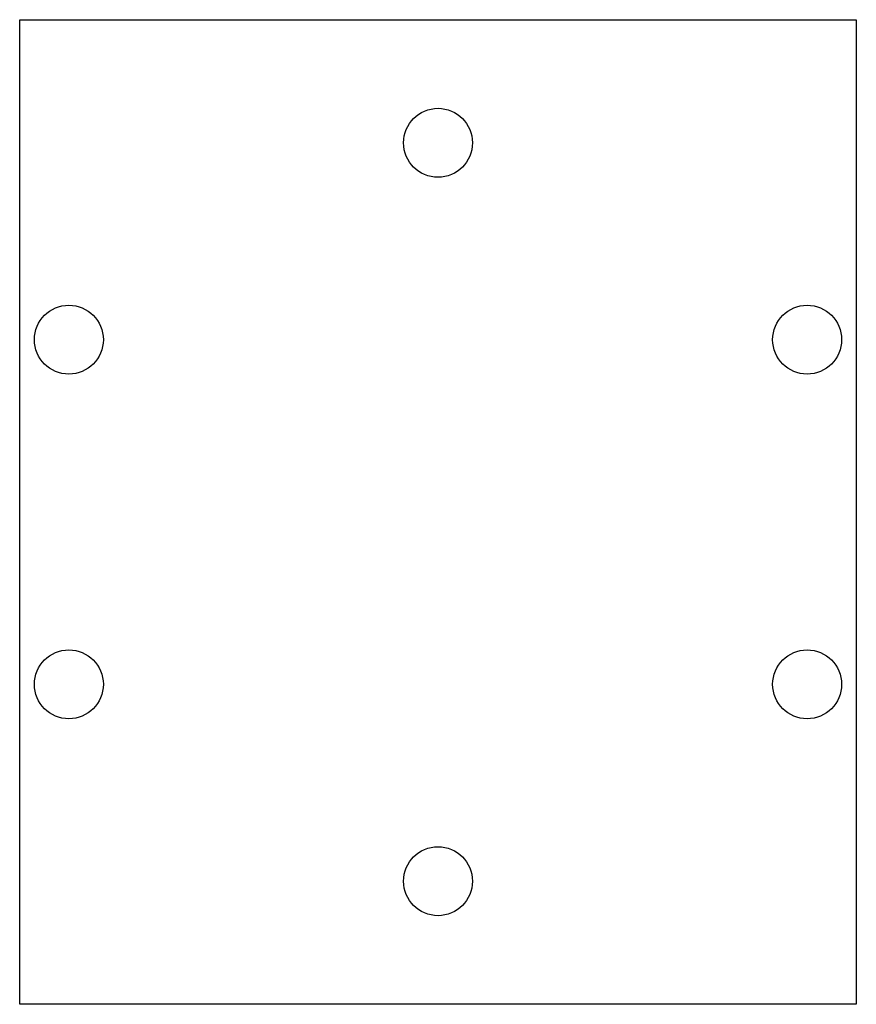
# Model space of a CAD drawing. Extents: x -45 to 125, y -100 to 100.
import ezdxf

# ---------------------------------------------------------------- set-up
doc = ezdxf.new("R2010")
doc.units = 0

msp = doc.modelspace()

# ---------------------------------------------------------------- linework, layer by layer
for p, q in [((-45, -100), (-45, 100)), ((-45, 100), (125, 100)), ((125, 100), (125, -100)), ((125, -100), (-45, -100))]:
    msp.add_line(p, q)
at = {"layer": 'PS_SOLID'}
for centre in [(40, 75), (-35, 35), (115, 35), (-35, -35), (115, -35), (40, -75)]:
    msp.add_circle(centre, 7, dxfattribs=at)

doc.saveas('drawing.dxf')
